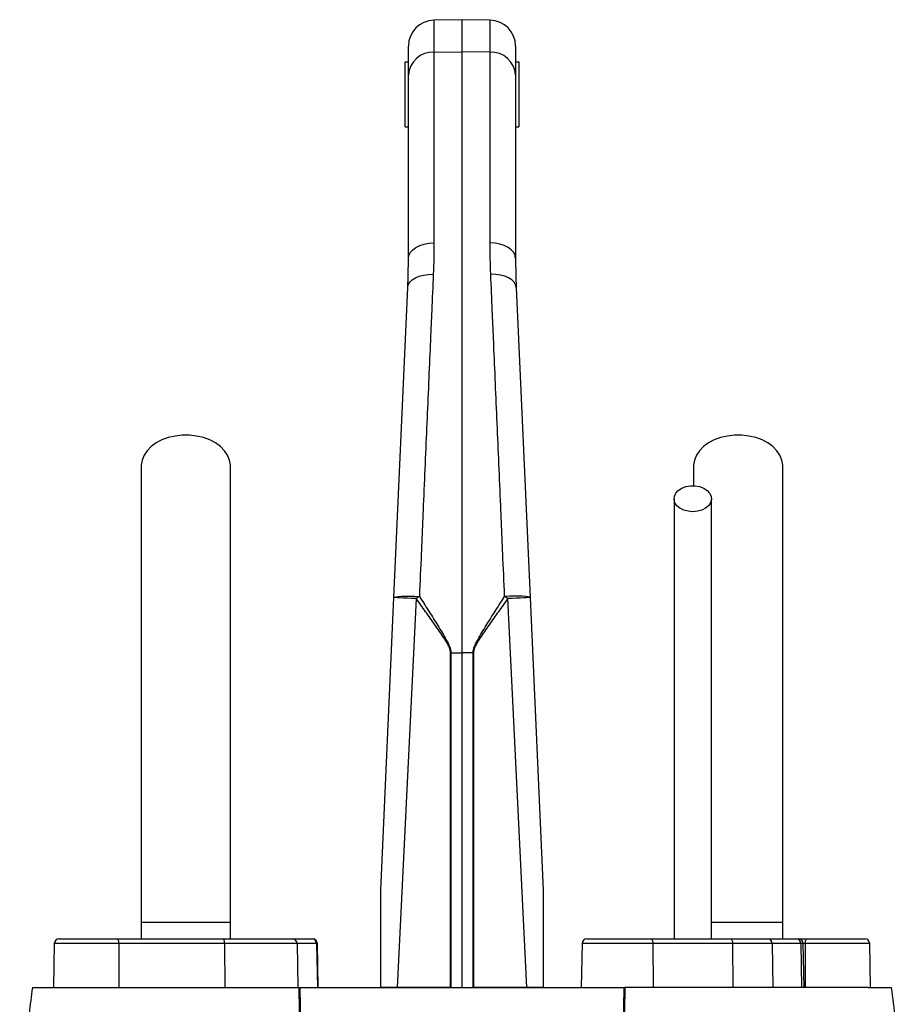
# Model space of a CAD drawing. Header units: millimetres. Extents: x 2367 to 3805, y 1036 to 5463.
# Tile 6 of 6: x 2814 to 3359, y 4857 to 5463. Entities that reach past the tile are written whole.
import ezdxf

# ---------------------------------------------------------------- set-up
doc = ezdxf.new("R2010")
doc.units = ezdxf.units.MM
doc.header["$LTSCALE"] = 2

msp = doc.modelspace()

# ---------------------------------------------------------------- linework, layer by layer
at = {"color": 7, "linetype": 'Continuous', "lineweight": 25}
for p, q in [((3086.31, 5462.88), (3069.03, 5462.57)), ((3103.59, 5462.57), (3086.31, 5462.88)), ((3086.31, 5443.18), (3086.31, 5462.88)), ((3053.31, 5428.82), (3053.31, 5446.58)), ((3119.31, 5446.58), (3119.31, 5428.82)), ((3069.03, 5442.92), (3086.31, 5443.18)), ((3069.03, 5442.92), (3069.03, 5325.44)), ((3086.31, 5073.01), (3086.31, 5443.18)), ((3103.59, 5442.92), (3086.31, 5443.18)), ((3103.59, 5325.44), (3103.59, 5442.92)), ((3051.31, 5436.88), (3053.31, 5436.88)), ((3051.31, 5396.88), (3051.31, 5436.88)), ((3119.31, 5436.88), (3121.31, 5436.88)), ((3121.31, 5436.88), (3121.31, 5396.88)), ((3053.31, 5315.82), (3053.31, 5428.82)), ((3119.31, 5428.82), (3119.31, 5315.82)), ((3051.31, 5396.88), (3053.31, 5396.88)), ((3119.31, 5396.88), (3121.31, 5396.88)), ((3044.37, 5107.12), (3052.91, 5297.94)), ((3119.71, 5297.94), (3128.24, 5107.12)), ((3228.81, 5187.9), (3228.81, 5175.87)), ((3036.31, 4926.88), (3044.37, 5107.12)), ((3058.1, 5106.4), (3046.45, 4866.88)), ((3126.16, 4866.88), (3114.52, 5106.4)), ((3128.24, 5107.12), (3136.31, 4926.88)), ((3079.18, 4866.88), (3079.18, 5073.01)), ((3079.47, 5073.01), (3086.31, 5073.01)), ((3079.47, 5073.01), (3079.47, 4866.88)), ((3093.15, 5073.01), (3086.31, 5073.01)), ((3086.31, 4866.88), (3086.31, 5073.01)), ((3093.44, 5073.01), (3093.15, 5073.01)), ((3093.15, 4866.88), (3093.15, 5073.01)), ((3093.44, 5073.01), (3093.44, 4866.88)), ((2888.81, 4906.88), (2888.81, 4896.88)), ((2943.81, 4906.88), (2888.81, 4906.88)), ((2943.81, 4896.88), (2943.81, 4906.88)), ((3283.81, 4906.88), (3239.68, 4906.88)), ((3283.81, 4896.88), (3283.81, 4906.88)), ((2835.36, 4893.93), (2834.88, 4866.88)), ((2838.36, 4896.88), (2873.96, 4896.88)), ((2873.96, 4896.88), (2939.06, 4896.88)), ((2874.98, 4893.93), (2875.15, 4866.88)), ((2940.09, 4893.93), (2874.98, 4893.93)), ((2939.06, 4896.88), (2981.83, 4896.88)), ((2940.09, 4893.93), (2940.25, 4866.88)), ((2984.78, 4893.93), (2940.09, 4893.93)), ((2981.83, 4896.88), (2993.86, 4896.88)), ((2984.78, 4893.93), (2985.24, 4866.88)), ((2996.81, 4893.93), (2984.78, 4893.93)), ((2993.86, 4896.88), (2994.26, 4896.88)), ((2996.81, 4893.93), (2997.28, 4866.88)), ((2997.73, 4866.88), (2997.26, 4893.93)), ((3160.21, 4893.93), (3159.74, 4866.88)), ((3163.21, 4896.88), (3202.39, 4896.88)), ((3202.39, 4896.88), (3251.46, 4896.88)), ((3203.83, 4893.93), (3204.05, 4866.88)), ((3252.89, 4893.93), (3203.83, 4893.93)), ((3251.46, 4896.88), (3274.33, 4896.88)), ((3252.89, 4893.93), (3253.11, 4866.88)), ((3277.18, 4893.93), (3252.89, 4893.93)), ((3274.33, 4896.88), (3292.03, 4896.88)), ((3277.18, 4893.93), (3277.62, 4866.88)), ((3294.88, 4893.93), (3277.18, 4893.93)), ((3292.03, 4896.88), (3293.4, 4896.88)), ((3293.4, 4896.88), (3298.66, 4896.88)), ((3294.88, 4893.93), (3295.33, 4866.88)), ((3296.88, 4866.88), (3296.4, 4893.93)), ((3297.63, 4893.93), (3297.47, 4866.88)), ((3298.66, 4896.88), (3334.26, 4896.88)), ((3337.73, 4866.88), (3337.26, 4893.93)), ((2824.27, 4866.88), (2836.31, 4866.88)), ((3079.18, 4866.88), (3046.45, 4866.88)), ((3079.47, 4866.88), (3079.18, 4866.88)), ((3093.44, 4866.88), (3093.15, 4866.88)), ((3126.16, 4866.88), (3093.44, 4866.88)), ((3336.31, 4866.88), (3348.35, 4866.88))]:
    msp.add_line(p, q, dxfattribs=at)
at = {"color": 8, "linetype": 'Continuous', "lineweight": 25}
for p, q in [((3069.03, 5462.57), (3069.03, 5442.92)), ((3103.59, 5442.92), (3103.59, 5462.57)), ((2874.98, 4893.93), (2835.36, 4893.93)), ((2997.26, 4893.93), (2996.81, 4893.93)), ((3203.83, 4893.93), (3160.21, 4893.93)), ((3296.4, 4893.93), (3294.88, 4893.93)), ((3297.63, 4893.93), (3296.4, 4893.93)), ((3337.26, 4893.93), (3297.63, 4893.93))]:
    msp.add_line(p, q, dxfattribs=at)
at = {"color": 7, "linetype": 'Continuous', "lineweight": 25, "flags": 128}
for points in [[(3053.31, 5315.82), (3053.61, 5317.67), (3054.5, 5319.46), (3055.95, 5321.11), (3057.9, 5322.56), (3060.27, 5323.76), (3062.99, 5324.66), (3065.95, 5325.23), (3069.03, 5325.44)], [(3119.31, 5315.82), (3119.01, 5317.67), (3118.12, 5319.46), (3116.67, 5321.11), (3114.72, 5322.56), (3112.34, 5323.76), (3109.62, 5324.66), (3106.67, 5325.23), (3103.59, 5325.44)], [(3052.91, 5297.94), (3053.27, 5299.61), (3054.21, 5301.19), (3055.68, 5302.63), (3057.63, 5303.88), (3059.99, 5304.88), (3062.67, 5305.6), (3065.58, 5306.01), (3068.61, 5306.11)], [(3119.71, 5297.94), (3119.34, 5299.61), (3118.41, 5301.19), (3116.94, 5302.63), (3114.99, 5303.88), (3112.63, 5304.88), (3109.94, 5305.6), (3107.03, 5306.01), (3104, 5306.11)], [(2943.81, 5187.91), (2943.79, 5188.67), (2943.25, 5191.73), (2942.02, 5194.69), (2940.12, 5197.47), (2937.61, 5200.01), (2934.54, 5202.23), (2931.01, 5204.08), (2927.09, 5205.51), (2922.89, 5206.49), (2918.52, 5206.98), (2914.09, 5206.98), (2909.73, 5206.49), (2905.53, 5205.51), (2901.61, 5204.08), (2898.07, 5202.23), (2895.01, 5200.01), (2892.49, 5197.47), (2890.59, 5194.69), (2889.36, 5191.73), (2888.83, 5188.67), (2888.81, 5187.91)], [(3283.81, 5187.91), (3283.79, 5188.67), (3283.25, 5191.73), (3282.02, 5194.69), (3280.12, 5197.47), (3277.61, 5200.01), (3274.54, 5202.23), (3271.01, 5204.08), (3267.09, 5205.51), (3262.89, 5206.49), (3258.52, 5206.98), (3254.09, 5206.98), (3249.73, 5206.49), (3245.53, 5205.51), (3241.61, 5204.08), (3238.07, 5202.23), (3235.01, 5200.01), (3232.49, 5197.47), (3230.59, 5194.69), (3229.36, 5191.73), (3228.83, 5188.67), (3228.81, 5187.91)], [(3228.31, 5159.9), (3225.45, 5160.15), (3222.77, 5160.89), (3220.44, 5162.07), (3218.6, 5163.61), (3217.37, 5165.43), (3216.83, 5167.4), (3217.01, 5169.4), (3217.9, 5171.31), (3219.45, 5173), (3221.55, 5174.38), (3224.07, 5175.34), (3226.87, 5175.84), (3229.75, 5175.84), (3232.54, 5175.34), (3235.07, 5174.38), (3237.17, 5173), (3238.71, 5171.31), (3239.6, 5169.4), (3239.79, 5167.4), (3239.24, 5165.43), (3238.02, 5163.61), (3236.18, 5162.07), (3233.85, 5160.89), (3231.17, 5160.15), (3228.31, 5159.9)], [(3044.37, 5107.12), (3044.68, 5107.36), (3045.58, 5107.56), (3047.03, 5107.72), (3048.98, 5107.83), (3051.35, 5107.89), (3054.06, 5107.89), (3057, 5107.83), (3060.08, 5107.73)], [(3058.1, 5106.4), (3055.32, 5106.53), (3052.71, 5106.65), (3050.33, 5106.77), (3048.28, 5106.88), (3046.61, 5106.97), (3045.38, 5107.04), (3044.62, 5107.09), (3044.37, 5107.12)], [(3128.24, 5107.12), (3127.93, 5107.36), (3127.04, 5107.56), (3125.59, 5107.72), (3123.64, 5107.83), (3121.27, 5107.89), (3118.56, 5107.89), (3115.61, 5107.83), (3112.54, 5107.73)], [(3128.24, 5107.12), (3127.99, 5107.09), (3127.24, 5107.04), (3126, 5106.97), (3124.34, 5106.88), (3122.28, 5106.77), (3119.91, 5106.65), (3117.29, 5106.53), (3114.52, 5106.4)], [(2873.96, 4896.88), (2874.16, 4896.82), (2874.35, 4896.65), (2874.52, 4896.38), (2874.68, 4896.01), (2874.8, 4895.57), (2874.9, 4895.06), (2874.96, 4894.51), (2874.98, 4893.93)], [(2939.06, 4896.88), (2939.26, 4896.82), (2939.45, 4896.65), (2939.63, 4896.38), (2939.78, 4896.01), (2939.91, 4895.57), (2940, 4895.06), (2940.06, 4894.51), (2940.09, 4893.93)], [(3202.39, 4896.88), (3202.67, 4896.82), (3202.94, 4896.65), (3203.18, 4896.38), (3203.4, 4896.01), (3203.58, 4895.57), (3203.71, 4895.06), (3203.79, 4894.51), (3203.83, 4893.93)], [(3251.46, 4896.88), (3251.73, 4896.82), (3252, 4896.65), (3252.24, 4896.38), (3252.46, 4896.01), (3252.64, 4895.57), (3252.77, 4895.06), (3252.86, 4894.51), (3252.89, 4893.93)], [(3297.63, 4893.93), (3297.65, 4894.51), (3297.71, 4895.06), (3297.81, 4895.57), (3297.94, 4896.01), (3298.09, 4896.38), (3298.27, 4896.65), (3298.46, 4896.82), (3298.66, 4896.88)]]:
    msp.add_lwpolyline(points, dxfattribs=at)
at = {"color": 7, "linetype": 'Continuous', "lineweight": 25}
for centre, radius, start, end in [((3069.31, 5446.58), 16, 91, 180), ((3103.31, 5446.58), 16, 0, 89), ((3068.38, 5427.83), 15.1, 87.53232, 176.24432), ((3104.24, 5427.83), 15.1, 3.75568, 92.46768), ((3171.82, 4938.67), 202.65, 123.46297, 124.1358), ((3000.8, 4938.67), 202.65, 55.8642, 56.53703), ((2838.36, 4893.88), 3, 90, 179), ((2981.8, 4893.9), 2.98, 0.55462, 89.5683), ((2993.83, 4893.9), 2.98, 0.55462, 89.5683), ((2994.26, 4893.88), 3, 1, 90), ((3163.21, 4893.88), 3, 90, 179), ((3274.25, 4893.95), 2.92, 359.48682, 88.47698), ((3291.96, 4893.95), 2.92, 359.48682, 88.47698), ((3293.4, 4893.88), 3, 1, 90), ((3334.26, 4893.88), 3, 1, 90)]:
    msp.add_arc(centre, radius, start, end, dxfattribs=at)
for points in [[(3069.03, 5325.44), (3069.03, 5319.13), (3068.9, 5312.68), (3068.61, 5306.11)], [(3104, 5306.11), (3103.72, 5312.68), (3103.59, 5319.13), (3103.59, 5325.44)], [(3052.91, 5297.94), (3053.18, 5304.03), (3053.31, 5309.98), (3053.31, 5315.82)], [(3119.31, 5315.82), (3119.31, 5309.98), (3119.44, 5304.03), (3119.71, 5297.94)], [(3079.18, 5073.01), (3079.28, 5073.01), (3079.37, 5073.01), (3079.47, 5073.01)], [(2986.11, 4866.88), (2986.24, 4866.88), (2986.38, 4866.88), (2986.52, 4866.88)], [(3186.1, 4866.88), (3186.24, 4866.88), (3186.37, 4866.88), (3186.51, 4866.88)]]:
    msp.add_open_spline(points, degree=3, dxfattribs=at)
for points, knots in [([(3068.61, 5306.11), (3068.29, 5298.71), (3067.97, 5291.16), (3067.47, 5279.62), (3067.31, 5275.73), (3066.97, 5267.92), (3066.8, 5263.99), (3065.95, 5244.2), (3065.25, 5227.99), (3063.82, 5194.79), (3063.09, 5177.8), (3062.16, 5156.08), (3061.97, 5151.71), (3061.59, 5142.97), (3061.4, 5138.59), (3060.84, 5125.41), (3060.46, 5116.59), (3060.08, 5107.73)], [0, 0, 0, 0, 0.125, 0.125, 0.1875, 0.1875, 0.25, 0.25, 0.5, 0.5, 0.75, 0.75, 0.8125, 0.8125, 0.875, 0.875, 1, 1, 1, 1]), ([(3112.54, 5107.73), (3112.16, 5116.59), (3111.78, 5125.42), (3111.21, 5138.61), (3111.02, 5143), (3110.65, 5151.73), (3110.46, 5156.07), (3109.53, 5177.68), (3108.8, 5194.62), (3107.37, 5227.83), (3106.67, 5244.09), (3105.82, 5263.98), (3105.65, 5267.94), (3105.31, 5275.76), (3105.14, 5279.64), (3104.65, 5291.17), (3104.32, 5298.71), (3104, 5306.11)], [0, 0, 0, 0, 0.125, 0.125, 0.1875, 0.1875, 0.25, 0.25, 0.5, 0.5, 0.75, 0.75, 0.8125, 0.8125, 0.875, 0.875, 1, 1, 1, 1]), ([(2888.81, 5187.9), (2888.81, 5182.04), (2888.81, 5170.4), (2888.81, 5152.83), (2888.81, 5135.08), (2888.81, 5116.97), (2888.81, 5098.25), (2888.81, 5078.77), (2888.81, 5059.3), (2888.81, 5040), (2888.81, 5021.04), (2888.81, 5001.72), (2888.81, 4980.26), (2888.81, 4956.83), (2888.81, 4931.67), (2888.81, 4915.08), (2888.81, 4906.88)], [0, 0, 0, 0, 0.079644, 0.158009, 0.235124, 0.311015, 0.385614, 0.459005, 0.531252, 0.593311, 0.65426, 0.714301, 0.773508, 0.85087, 0.926319, 1, 1, 1, 1]), ([(2943.81, 4906.88), (2943.81, 4911.94), (2943.81, 4922.48), (2943.81, 4938.9), (2943.81, 4956.52), (2943.81, 4973.85), (2943.81, 4990.67), (2943.81, 5006.76), (2943.81, 5023.26), (2943.81, 5040.76), (2943.81, 5059.03), (2943.81, 5077.89), (2943.81, 5096.51), (2943.81, 5114.87), (2943.81, 5133.04), (2943.81, 5151.18), (2943.81, 5169.47), (2943.81, 5181.69), (2943.81, 5187.9)], [0, 0, 0, 0, 0.045521, 0.094717, 0.147611, 0.204275, 0.251456, 0.300858, 0.352419, 0.406213, 0.470225, 0.53729, 0.607172, 0.679907, 0.755587, 0.834151, 0.915609, 1, 1, 1, 1]), ([(3283.81, 4906.88), (3283.81, 4911.94), (3283.81, 4922.48), (3283.81, 4938.9), (3283.81, 4956.52), (3283.81, 4973.85), (3283.81, 4990.67), (3283.81, 5006.76), (3283.81, 5023.26), (3283.81, 5040.76), (3283.81, 5059.03), (3283.81, 5077.89), (3283.81, 5096.51), (3283.81, 5114.87), (3283.81, 5133.04), (3283.81, 5151.18), (3283.81, 5169.47), (3283.81, 5181.69), (3283.81, 5187.9)], [0, 0, 0, 0, 0.045521, 0.094717, 0.147611, 0.204275, 0.251456, 0.300858, 0.352419, 0.406213, 0.470225, 0.53729, 0.607172, 0.679907, 0.755587, 0.834151, 0.915609, 1, 1, 1, 1]), ([(3216.81, 5167.9), (3216.81, 5163.95), (3216.81, 5156.49), (3216.81, 5145.89), (3216.81, 5136.5), (3216.81, 5128.34), (3216.81, 5120.81), (3216.81, 5113.48), (3216.81, 5105.83), (3216.81, 5095.88), (3216.81, 5083.34), (3216.81, 5067.89), (3216.81, 5052.46), (3216.81, 5037.15), (3216.81, 5022.21), (3216.81, 5007.15), (3216.81, 4994.91), (3216.81, 4985.64), (3216.81, 4978.62), (3216.81, 4970.41), (3216.81, 4960.51), (3216.81, 4948.95), (3216.81, 4935.75), (3216.81, 4920.94), (3216.81, 4907.79), (3216.81, 4899.59), (3216.81, 4896.88)], [0, 0, 0, 0, 0.055267, 0.10444, 0.147521, 0.184513, 0.21542, 0.248696, 0.281657, 0.315157, 0.376188, 0.437587, 0.499107, 0.551591, 0.604003, 0.655121, 0.702915, 0.723264, 0.744126, 0.769888, 0.800965, 0.83733, 0.878131, 0.923975, 0.974885, 1, 1, 1, 1]), ([(3239.81, 4896.88), (3239.81, 4900.28), (3239.81, 4909.57), (3239.81, 4923.88), (3239.81, 4938.95), (3239.81, 4951.45), (3239.81, 4961.95), (3239.81, 4971.34), (3239.81, 4984.66), (3239.81, 5002.09), (3239.81, 5022.95), (3239.81, 5041.79), (3239.81, 5058.71), (3239.81, 5073.7), (3239.81, 5087.5), (3239.81, 5098.03), (3239.81, 5106.31), (3239.81, 5113.32), (3239.81, 5121.7), (3239.81, 5131.41), (3239.81, 5142.43), (3239.81, 5154.74), (3239.81, 5163.36), (3239.81, 5167.9)], [0, 0, 0, 0, 0.031526, 0.086056, 0.132732, 0.171571, 0.202645, 0.231141, 0.260031, 0.328885, 0.39862, 0.468523, 0.527313, 0.585972, 0.642144, 0.694118, 0.718091, 0.748453, 0.785466, 0.82912, 0.879422, 0.93638, 1, 1, 1, 1]), ([(3079.18, 5073.01), (3079.18, 5073.43), (3079.14, 5073.84), (3078.99, 5074.66), (3078.89, 5075.07), (3078.5, 5076.26), (3078.16, 5077.01), (3077.41, 5078.49), (3077, 5079.21), (3076.15, 5080.63), (3075.71, 5081.34), (3074.37, 5083.43), (3073.44, 5084.8), (3071.57, 5087.54), (3070.62, 5088.9), (3067.76, 5092.96), (3065.83, 5095.66), (3061.97, 5101.04), (3060.03, 5103.72), (3058.1, 5106.4)], [0, 0, 0, 0, 0.03125, 0.03125, 0.0625, 0.0625, 0.125, 0.125, 0.1875, 0.1875, 0.25, 0.25, 0.375, 0.375, 0.5, 0.5, 0.75, 0.75, 1, 1, 1, 1]), ([(3060.08, 5107.73), (3061.87, 5104.92), (3063.66, 5102.12), (3067.23, 5096.49), (3069.01, 5093.68), (3071.66, 5089.43), (3072.53, 5088.01), (3074.26, 5085.16), (3075.11, 5083.73), (3076.35, 5081.55), (3076.75, 5080.82), (3077.53, 5079.34), (3077.9, 5078.59), (3078.57, 5077.07), (3078.88, 5076.29), (3079.22, 5075.09), (3079.31, 5074.67), (3079.44, 5073.85), (3079.47, 5073.43), (3079.47, 5073.01)], [0, 0, 0, 0, 0.25, 0.25, 0.5, 0.5, 0.625, 0.625, 0.75, 0.75, 0.8125, 0.8125, 0.875, 0.875, 0.9375, 0.9375, 0.96875, 0.96875, 1, 1, 1, 1]), ([(3093.15, 5073.01), (3093.15, 5073.86), (3093.29, 5074.68), (3093.73, 5076.28), (3094.04, 5077.07), (3094.72, 5078.6), (3095.09, 5079.35), (3095.87, 5080.82), (3096.27, 5081.55), (3097.5, 5083.73), (3098.36, 5085.16), (3100.08, 5088.01), (3100.96, 5089.43), (3103.6, 5093.68), (3105.39, 5096.49), (3108.96, 5102.12), (3110.75, 5104.92), (3112.54, 5107.73)], [0, 0, 0, 0, 0.0625, 0.0625, 0.125, 0.125, 0.1875, 0.1875, 0.25, 0.25, 0.375, 0.375, 0.5, 0.5, 0.75, 0.75, 1, 1, 1, 1]), ([(3114.52, 5106.4), (3112.58, 5103.72), (3110.65, 5101.04), (3106.79, 5095.67), (3104.86, 5092.97), (3102, 5088.91), (3101.06, 5087.55), (3099.18, 5084.82), (3098.26, 5083.45), (3096.91, 5081.36), (3096.47, 5080.66), (3095.63, 5079.23), (3095.22, 5078.51), (3094.46, 5077.03), (3094.12, 5076.26), (3093.73, 5075.08), (3093.62, 5074.68), (3093.48, 5073.85), (3093.44, 5073.43), (3093.44, 5073.01)], [0, 0, 0, 0, 0.25, 0.25, 0.5, 0.5, 0.625, 0.625, 0.75, 0.75, 0.8125, 0.8125, 0.875, 0.875, 0.9375, 0.9375, 0.96875, 0.96875, 1, 1, 1, 1]), ([(3036.31, 4866.88), (3036.31, 4871.97), (3036.31, 4877.06), (3036.31, 4887.24), (3036.31, 4892.33), (3036.31, 4899.95), (3036.31, 4902.48), (3036.31, 4907.55), (3036.31, 4910.09), (3036.31, 4913.87), (3036.31, 4915.13), (3036.31, 4917.65), (3036.31, 4918.9), (3036.31, 4920.77), (3036.31, 4921.39), (3036.31, 4922.63), (3036.31, 4923.24), (3036.31, 4924.45), (3036.31, 4925.05), (3036.31, 4925.9), (3036.31, 4926.17), (3036.31, 4926.54), (3036.31, 4926.65), (3036.31, 4926.82), (3036.31, 4926.88), (3036.31, 4926.88)], [0, 0, 0, 0, 0.25, 0.25, 0.5, 0.5, 0.625, 0.625, 0.75, 0.75, 0.8125, 0.8125, 0.875, 0.875, 0.90625, 0.90625, 0.9375, 0.9375, 0.96875, 0.96875, 0.984375, 0.984375, 0.992187, 0.992187, 1, 1, 1, 1]), ([(3136.31, 4926.88), (3136.31, 4926.88), (3136.31, 4926.82), (3136.31, 4926.64), (3136.31, 4926.53), (3136.31, 4926.16), (3136.31, 4925.88), (3136.31, 4925.03), (3136.31, 4924.43), (3136.31, 4923.21), (3136.31, 4922.6), (3136.31, 4921.36), (3136.31, 4920.74), (3136.31, 4918.87), (3136.31, 4917.62), (3136.31, 4915.11), (3136.31, 4913.84), (3136.31, 4910.05), (3136.31, 4907.52), (3136.31, 4902.46), (3136.31, 4899.92), (3136.31, 4892.31), (3136.31, 4887.23), (3136.31, 4877.06), (3136.31, 4871.97), (3136.31, 4866.88)], [0, 0, 0, 0, 0.007812, 0.007812, 0.015625, 0.015625, 0.03125, 0.03125, 0.0625, 0.0625, 0.09375, 0.09375, 0.125, 0.125, 0.1875, 0.1875, 0.25, 0.25, 0.375, 0.375, 0.5, 0.5, 0.75, 0.75, 1, 1, 1, 1]), ([(2821.85, 4866.88), (2821.17, 4861.6), (2819.83, 4851.05), (2817.76, 4835.07), (2815.87, 4820.55), (2814.59, 4811.39), (2814.04, 4807.52)], [0, 0, 0, 0, 0.268654, 0.537367, 0.804859, 1, 1, 1, 1]), ([(2821.95, 4866.88), (2821.9, 4866.88), (2821.65, 4866.88), (2822.31, 4866.88), (2823.63, 4866.88), (2824.27, 4866.88)], [0, 0, 0, 0, 0.094576, 0.557455, 1, 1, 1, 1]), ([(2836.31, 4866.88), (2836.46, 4866.88), (2836.76, 4866.88), (2837.25, 4866.88), (2837.75, 4866.88), (2838.28, 4866.88), (2838.82, 4866.88), (2839.39, 4866.88), (2839.98, 4866.88), (2840.59, 4866.88), (2841.21, 4866.88), (2841.86, 4866.88), (2842.53, 4866.88), (2843.22, 4866.88), (2845.24, 4866.88), (2848.92, 4866.88), (2854.91, 4866.88), (2861.74, 4866.88), (2869.4, 4866.88), (2877.86, 4866.88), (2887.12, 4866.88), (2897.13, 4866.88), (2907.89, 4866.88), (2919.34, 4866.88), (2931.48, 4866.88), (2944.24, 4866.88), (2954.44, 4866.88), (2961.64, 4866.88), (2965.61, 4866.88), (2969.63, 4866.88), (2973.69, 4866.88), (2977.78, 4866.88), (2981.92, 4866.88), (2984.71, 4866.88), (2986.11, 4866.88)], [0, 0, 0, 0, 0.009539, 0.019075, 0.02861, 0.038144, 0.047677, 0.057211, 0.066746, 0.076283, 0.085822, 0.095364, 0.104909, 0.114459, 0.124013, 0.186218, 0.248355, 0.310652, 0.373016, 0.435522, 0.497964, 0.560535, 0.623167, 0.685915, 0.748593, 0.811367, 0.874209, 0.892205, 0.910185, 0.928154, 0.946115, 0.964074, 0.982034, 1, 1, 1, 1]), ([(2986.3, 4714.19), (2986.74, 4727.04), (2987.01, 4739.86), (2987.28, 4765.44), (2987.27, 4778.19), (2986.96, 4816.35), (2986.41, 4841.66), (2986.11, 4866.88)], [0, 0, 0, 0, 0.25, 0.25, 0.5, 0.5, 1, 1, 1, 1]), ([(2986.52, 4866.88), (2986.65, 4854.26), (2986.85, 4841.63), (2987.22, 4816.32), (2987.4, 4803.64), (2987.59, 4778.2), (2987.6, 4765.45), (2987.34, 4739.87), (2987.06, 4727.06), (2986.63, 4714.21)], [0, 0, 0, 0, 0.25, 0.25, 0.5, 0.5, 0.75, 0.75, 1, 1, 1, 1]), ([(2986.52, 4866.88), (2987.22, 4866.88), (2988.62, 4866.88), (2990.72, 4866.88), (2992.83, 4866.88), (2994.95, 4866.88), (2997.08, 4866.88), (2999.22, 4866.88), (3000.64, 4866.88), (3001.36, 4866.88)], [0, 0, 0, 0, 0.142816, 0.285635, 0.428463, 0.571306, 0.714172, 0.857068, 1, 1, 1, 1]), ([(3001.36, 4866.88), (3001.97, 4866.88), (3003.18, 4866.88), (3005.01, 4866.88), (3006.85, 4866.88), (3008.69, 4866.88), (3010.54, 4866.88), (3012.39, 4866.88), (3014.26, 4866.88), (3016.13, 4866.88), (3018, 4866.88), (3019.89, 4866.88), (3024.61, 4866.88), (3032.24, 4866.88), (3042.88, 4866.88), (3053.63, 4866.88), (3064.47, 4866.88), (3075.38, 4866.88), (3086.31, 4866.88), (3097.24, 4866.88), (3108.14, 4866.88), (3118.98, 4866.88), (3129.74, 4866.88), (3140.38, 4866.88), (3148.54, 4866.88), (3154.3, 4866.88), (3157.74, 4866.88), (3161.15, 4866.88), (3164.54, 4866.88), (3167.92, 4866.88), (3170.14, 4866.88), (3171.26, 4866.88)], [0, 0, 0, 0, 0.011372, 0.02274, 0.034104, 0.045465, 0.056825, 0.068185, 0.079545, 0.090906, 0.102271, 0.113638, 0.12501, 0.187502, 0.250007, 0.312499, 0.375004, 0.437496, 0.500001, 0.562493, 0.624997, 0.687489, 0.749994, 0.812486, 0.874991, 0.895833, 0.916663, 0.937489, 0.958316, 0.979151, 1, 1, 1, 1]), ([(3046.45, 4866.88), (3045.42, 4866.88), (3044.42, 4866.88), (3042.99, 4866.88), (3042.52, 4866.88), (3041.59, 4866.88), (3041.14, 4866.88), (3039.84, 4866.88), (3039.04, 4866.88), (3037.56, 4866.88), (3036.89, 4866.88), (3036.31, 4866.88)], [0, 0, 0, 0, 0.25, 0.25, 0.375, 0.375, 0.5, 0.5, 0.75, 0.75, 1, 1, 1, 1]), ([(3136.31, 4866.88), (3135.72, 4866.88), (3135.06, 4866.88), (3133.96, 4866.88), (3133.58, 4866.88), (3132.77, 4866.88), (3132.35, 4866.88), (3131.05, 4866.88), (3130.13, 4866.88), (3128.21, 4866.88), (3127.2, 4866.88), (3126.16, 4866.88)], [0, 0, 0, 0, 0.25, 0.25, 0.375, 0.375, 0.5, 0.5, 0.75, 0.75, 1, 1, 1, 1]), ([(3171.26, 4866.88), (3171.97, 4866.88), (3173.4, 4866.88), (3175.53, 4866.88), (3177.66, 4866.88), (3179.78, 4866.88), (3181.89, 4866.88), (3184, 4866.88), (3185.4, 4866.88), (3186.1, 4866.88)], [0, 0, 0, 0, 0.142874, 0.285731, 0.428578, 0.571422, 0.714269, 0.857126, 1, 1, 1, 1]), ([(3185.99, 4714.21), (3185.55, 4727.06), (3185.28, 4739.87), (3185.01, 4765.45), (3185.02, 4778.2), (3185.22, 4803.64), (3185.39, 4816.32), (3185.77, 4841.63), (3185.96, 4854.27), (3186.1, 4866.88)], [0, 0, 0, 0, 0.25, 0.25, 0.5, 0.5, 0.75, 0.75, 1, 1, 1, 1]), ([(3186.51, 4866.88), (3186.2, 4841.65), (3185.66, 4816.35), (3185.35, 4778.19), (3185.34, 4765.44), (3185.6, 4739.86), (3185.88, 4727.04), (3186.32, 4714.19)], [0, 0, 0, 0, 0.5, 0.5, 0.75, 0.75, 1, 1, 1, 1]), ([(3336.31, 4866.88), (3332.39, 4866.88), (3319.82, 4866.88), (3287.36, 4866.88), (3242.68, 4866.88), (3206.07, 4866.88), (3186.51, 4866.88)], [0.5613215, 0.5613215, 0.5613215, 0.5613215, 0.6404767, 0.7196318, 0.798787, 0.8776759, 0.8776759, 0.8776759, 0.8776759]), ([(3348.35, 4866.88), (3349.08, 4866.88), (3350.59, 4866.88), (3350.69, 4866.88), (3350.75, 4866.88)], [0, 0, 0, 0, 0.487663, 1, 1, 1, 1]), ([(3358.57, 4807.52), (3358.18, 4810.28), (3357.1, 4817.94), (3355.34, 4831.29), (3353.13, 4848.33), (3351.59, 4860.44), (3350.77, 4866.88)], [0, 0, 0, 0, 0.139182, 0.386742, 0.673666, 1, 1, 1, 1])]:
    msp.add_open_spline(points, degree=3, knots=knots, dxfattribs=at)

doc.saveas('drawing.dxf')
